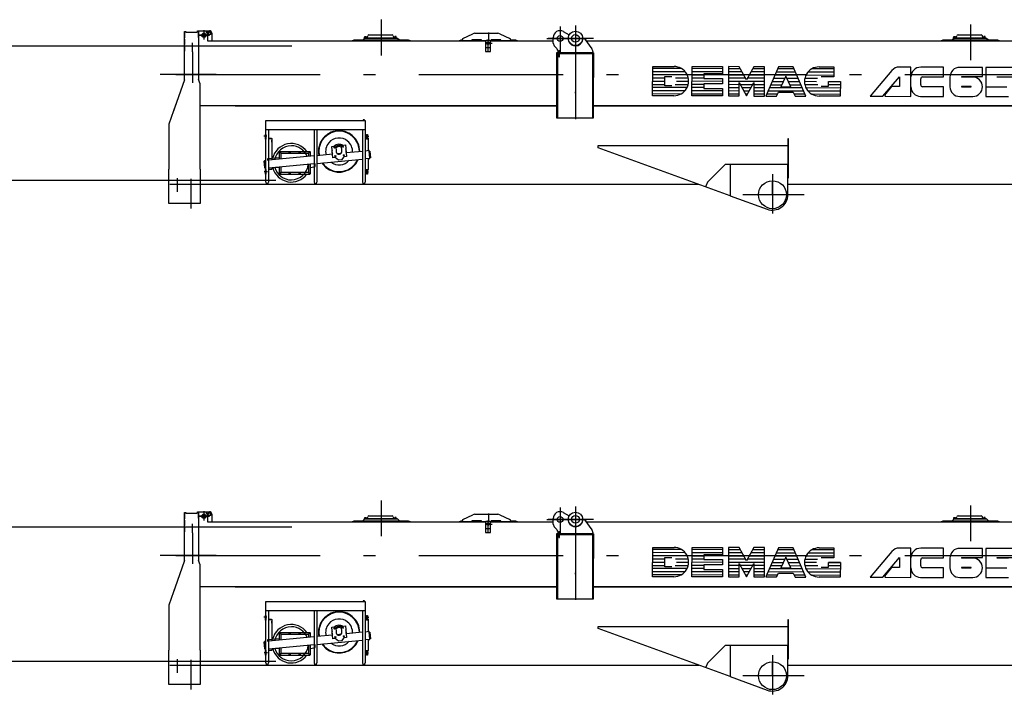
# Model space of a CAD drawing. Extents: x 9952 to 74774, y 3350 to 51482.
# Tile 5 of 15: x 54183 to 64414, y 13556 to 20570. Entities that reach past the tile are written whole.
import ezdxf

# ---------------------------------------------------------------- set-up
doc = ezdxf.new("R2010")
doc.units = 0
doc.header["$LTSCALE"] = 50
doc.linetypes.add('CENTER', pattern=[50.5, 30, -9, 2.5, -9])
doc.linetypes.add('HIDDEN', pattern=[12.6, 8.4, -4.2])
for name, color, linetype in [('1', 7, 'CONTINUOUS'), ('11', 7, 'CONTINUOUS'), ('31', 7, 'CONTINUOUS'), ('5', 94, 'CONTINUOUS'), ('611', 7, 'CONTINUOUS')]:
    doc.layers.add(name, color=color, linetype=linetype)

# ---------------------------------------------------------------- blocks, each defined once
blk = doc.blocks.new('*G21')
at = {"layer": '1', "color": 7, "linetype": 'CONTINUOUS'}
for p, q in [((45785, 15299), (57010, 15299)), ((56845, 13898), (45709, 13898))]:
    blk.add_line(p, q, dxfattribs=at)
blk = doc.blocks.new('*G23')
at = {"layer": '1', "color": 7, "linetype": 'CONTINUOUS'}
for p, q in [((45785, 20299), (57010, 20299)), ((56845, 18898), (45709, 18898))]:
    blk.add_line(p, q, dxfattribs=at)
blk = doc.blocks.new('*G58')
at = {"layer": '11', "color": 7, "linetype": 'CONTINUOUS'}
blk.add_arc((64086, 14872), 101, -90.0017, 0.3137, dxfattribs=at)
blk = doc.blocks.new('*G59')
at = {"layer": '11', "color": 7, "linetype": 'CONTINUOUS'}
blk.add_arc((63950, 14973), 101, 89.9991, -179.8462, dxfattribs=at)
blk = doc.blocks.new('*G51')
at = {"layer": '1', "color": 7, "linetype": 'CONTINUOUS'}
for centre, start, end in [((63970, 14872), 90, -90), ((64067, 14872), -90, 90)]:
    blk.add_arc(centre, 2, start, end, dxfattribs=at)
at = {"layer": '11', "color": 7, "linetype": 'CENTER'}
for p, q in [((57940, 15570), (57940, 15199)), ((56098, 15460), (56098, 15364)), ((59798, 15498), (59798, 15231)), ((59958, 15510), (59958, 14537)), ((59958, 15505), (59958, 15201)), ((64061, 15520), (64061, 15149)), ((56043, 15407), (56154, 15407)), ((56154, 15407), (56043, 15407)), ((56068, 15407), (56124, 15407)), ((56098, 15437), (56098, 15372)), ((59050, 15234), (59050, 15364)), ((59053, 15437), (59053, 15345)), ((59661, 15375), (60077, 15375)), ((60147, 15375), (59676, 15375)), ((55978, 15234), (55978, 15329)), ((59020, 15326), (59091, 15326)), ((55978, 15234), (55978, 14912)), ((56226, 15000), (55643, 15000)), ((55805, 15000), (70215, 15000)), ((56221, 15000), (56470, 15000)), ((59958, 14806), (59958, 14820)), ((56753, 14357), (56721, 14357)), ((57779, 14357), (57811, 14357)), ((55821, 13922), (55821, 13779)), ((55961, 13915), (55961, 13606)), ((56758, 13987), (56725, 13987)), ((57774, 13987), (57807, 13987)), ((62005, 13965), (62005, 13556)), ((61314, 13838), (61312, 13832)), ((62005, 13750), (62005, 13880)), ((62198, 13750), (61698, 13750)), ((62335, 13750), (62005, 13750))]:
    blk.add_line(p, q, dxfattribs=at)
at = {"layer": '11', "color": 7, "linetype": 'CONTINUOUS'}
for p, q in [((55897, 15419), (55897, 15448)), ((55897, 15448), (55909, 15448)), ((55897, 15448), (55909, 15448)), ((55897, 14946), (55897, 15448)), ((55909, 15448), (55909, 15439)), ((56031, 15454), (56041, 15454)), ((56031, 15454), (56041, 15454)), ((56031, 15439), (56031, 15454)), ((56039, 15454), (56049, 15454)), ((56039, 15454), (56049, 15454)), ((56041, 15454), (56041, 15419)), ((56041, 15454), (56154, 15454)), ((56041, 15454), (56041, 14949)), ((56049, 15454), (56099, 15454)), ((55897, 15436), (55897, 15380)), ((55897, 15368), (55897, 15312)), ((55909, 15439), (56031, 15439)), ((55917, 15439), (56031, 15439)), ((56134, 15419), (56134, 15349)), ((56134, 15349), (59027, 15349)), ((56179, 15429), (56179, 15349)), ((57640, 15354), (57659, 15359)), ((57640, 15349), (57640, 15354)), ((58240, 15349), (57640, 15349)), ((57659, 15359), (57751, 15359)), ((57751, 15359), (57771, 15379)), ((57751, 15359), (58129, 15359)), ((57763, 15382), (57782, 15382)), ((57763, 15379), (57763, 15382)), ((57763, 15382), (58101, 15382)), ((58101, 15379), (57763, 15379)), ((57787, 15386), (57767, 15386)), ((57767, 15386), (57767, 15384)), ((57767, 15384), (57787, 15384)), ((57767, 15384), (57787, 15384)), ((57767, 15382), (57767, 15384)), ((57787, 15382), (57767, 15382)), ((57771, 15379), (58109, 15379)), ((57782, 15382), (57787, 15382)), ((57787, 15384), (57787, 15386)), ((57787, 15384), (57787, 15382)), ((57796, 15390), (57799, 15401)), ((57812, 15411), (58052, 15411)), ((58064, 15401), (58067, 15390)), ((58077, 15384), (58077, 15386)), ((58077, 15386), (58097, 15386)), ((58097, 15384), (58077, 15384)), ((58097, 15384), (58077, 15384)), ((58077, 15384), (58077, 15382)), ((58077, 15382), (58097, 15382)), ((58077, 15382), (58081, 15382)), ((58081, 15382), (58101, 15382)), ((58097, 15386), (58097, 15384)), ((58097, 15382), (58097, 15384)), ((58101, 15382), (58101, 15379)), ((58109, 15379), (58129, 15359)), ((58129, 15359), (58221, 15359)), ((58221, 15359), (58240, 15354)), ((58240, 15354), (58240, 15349)), ((58753, 15354), (58772, 15359)), ((58753, 15349), (58753, 15354)), ((59027, 15349), (58753, 15349)), ((58772, 15359), (58783, 15359)), ((58783, 15349), (58783, 15365)), ((58883, 15349), (58783, 15349)), ((58789, 15374), (58893, 15423)), ((58983, 15359), (58883, 15359)), ((58883, 15359), (58883, 15349)), ((58914, 15428), (59152, 15428)), ((58983, 15349), (58983, 15359)), ((59027, 15349), (58983, 15349)), ((59065, 15354), (59035, 15354)), ((59353, 15349), (59074, 15349)), ((59074, 15349), (59728, 15349)), ((59083, 15349), (59074, 15349)), ((59183, 15359), (59083, 15359)), ((59083, 15359), (59083, 15349)), ((59173, 15423), (59277, 15374)), ((59183, 15349), (59183, 15359)), ((59283, 15349), (59183, 15349)), ((59283, 15365), (59283, 15349)), ((59283, 15359), (59334, 15359)), ((59334, 15359), (59353, 15354)), ((59353, 15354), (59353, 15349)), ((59728, 15326), (59728, 15385)), ((59832, 15446), (59891, 15413)), ((60027, 15375), (60030, 15375)), ((60035, 15375), (60038, 15375)), ((60054, 15367), (60128, 15268)), ((60068, 15349), (67450, 15349)), ((63761, 15354), (63780, 15359)), ((63761, 15349), (63761, 15354)), ((64361, 15349), (63761, 15349)), ((63780, 15359), (63872, 15359)), ((63872, 15359), (63892, 15379)), ((63872, 15359), (64250, 15359)), ((63884, 15382), (63903, 15382)), ((63884, 15379), (63884, 15382)), ((63884, 15382), (64222, 15382)), ((64222, 15379), (63884, 15379)), ((63908, 15386), (63888, 15386)), ((63888, 15386), (63888, 15384)), ((63888, 15384), (63908, 15384)), ((63888, 15384), (63908, 15384)), ((63888, 15382), (63888, 15384)), ((63908, 15382), (63888, 15382)), ((63892, 15379), (64230, 15379)), ((63903, 15382), (63908, 15382)), ((63908, 15384), (63908, 15386)), ((63908, 15384), (63908, 15382)), ((63917, 15390), (63920, 15401)), ((63933, 15411), (64173, 15411)), ((64185, 15401), (64188, 15390)), ((64198, 15384), (64198, 15386)), ((64198, 15386), (64218, 15386)), ((64218, 15384), (64198, 15384)), ((64218, 15384), (64198, 15384)), ((64198, 15384), (64198, 15382)), ((64198, 15382), (64218, 15382)), ((64198, 15382), (64202, 15382)), ((64202, 15382), (64222, 15382)), ((64218, 15386), (64218, 15384)), ((64218, 15382), (64218, 15384)), ((64222, 15382), (64222, 15379)), ((64230, 15379), (64250, 15359)), ((64250, 15359), (64342, 15359)), ((64342, 15359), (64361, 15354)), ((64361, 15354), (64361, 15349)), ((55897, 15300), (55897, 15244)), ((59025, 15344), (59025, 15238)), ((59075, 15238), (59075, 15344)), ((59763, 15270), (59743, 15290)), ((59792, 15245), (59786, 15245)), ((59786, 15245), (59786, 15185)), ((59792, 15185), (59792, 15245)), ((59025, 15238), (59075, 15238)), ((59762, 15225), (59762, 15217)), ((60138, 15225), (59762, 15225)), ((60138, 15217), (59762, 15217)), ((59762, 15217), (59762, 14549)), ((59762, 15217), (60138, 15217)), ((59770, 15217), (59770, 15225)), ((59770, 15225), (59786, 15225)), ((59786, 15217), (59770, 15217)), ((59770, 15217), (59770, 14549)), ((59786, 15217), (59770, 15217)), ((59778, 15225), (59778, 15234)), ((59786, 15185), (59792, 15185)), ((59792, 15225), (60146, 15225)), ((60146, 15217), (59792, 15217)), ((60146, 15217), (59792, 15217)), ((60138, 15238), (60138, 15225)), ((60138, 15217), (60138, 15225)), ((60138, 14549), (60138, 15217)), ((60138, 14967), (60138, 15217)), ((60138, 15217), (60146, 15217)), ((60138, 15167), (60138, 15161)), ((60146, 15225), (60146, 15217)), ((60146, 14549), (60146, 15217)), ((60146, 15217), (60146, 14967)), ((60760, 14779), (60761, 15084)), ((60761, 15084), (60982, 15084)), ((61168, 14778), (61169, 15083)), ((61169, 15083), (61487, 15082)), ((61487, 15082), (61487, 15006)), ((61549, 15082), (61548, 14777)), ((61660, 15081), (61549, 15082)), ((61736, 14943), (61660, 15081)), ((61812, 15081), (61736, 14943)), ((61923, 15081), (61812, 15081)), ((61922, 14776), (61923, 15081)), ((62068, 15080), (61936, 14776)), ((62220, 15080), (62068, 15080)), ((62351, 14775), (62220, 15080)), ((62490, 15079), (62642, 15079)), ((62642, 15079), (62642, 14975)), ((63246, 15041), (63020, 14773)), ((63443, 15076), (63324, 15076)), ((63443, 14772), (63443, 15076)), ((63782, 15075), (63545, 15075)), ((63782, 14975), (63782, 15075)), ((64188, 15074), (63951, 15074)), ((64187, 14978), (64188, 15074)), ((64559, 15073), (64221, 15074)), ((64221, 15074), (64221, 14873)), ((55897, 14946), (55772, 14592)), ((55899, 14953), (55899, 14953)), ((55899, 14953), (55899, 14953)), ((55899, 14953), (55899, 14953)), ((56058, 14903), (56041, 14949)), ((56058, 14903), (56041, 14949)), ((60146, 14967), (60138, 14967)), ((60885, 14883), (60885, 14980)), ((60885, 14980), (60961, 14980)), ((61487, 15006), (61293, 15006)), ((61293, 15006), (61293, 14958)), ((61293, 14958), (61487, 14958)), ((61487, 14958), (61487, 14902)), ((62144, 14983), (62092, 14873)), ((62195, 14873), (62144, 14983)), ((62587, 14975), (62510, 14975)), ((62642, 14975), (62587, 14975)), ((63153, 14773), (63325, 14977)), ((63325, 14977), (63325, 14874)), ((63545, 14893), (63545, 14955)), ((63565, 14975), (63782, 14975)), ((63849, 14973), (63849, 14872)), ((64086, 14973), (63968, 14973)), ((63968, 14973), (63968, 14973)), ((63972, 14978), (64187, 14978)), ((64340, 14972), (64340, 14977)), ((64340, 14977), (64559, 14977)), ((64458, 14972), (64340, 14972)), ((56058, 14784), (56058, 14903)), ((56058, 14784), (56058, 14903)), ((60961, 14883), (60885, 14883)), ((61487, 14902), (61293, 14902)), ((61293, 14902), (61293, 14854)), ((61293, 14854), (61486, 14854)), ((61486, 14854), (61486, 14777)), ((61659, 14777), (61659, 14915)), ((61659, 14915), (61735, 14777)), ((61735, 14777), (61812, 14915)), ((61812, 14915), (61811, 14776)), ((62092, 14873), (62195, 14873)), ((62510, 14878), (62586, 14878)), ((62586, 14878), (62586, 14927)), ((62586, 14927), (62711, 14927)), ((62711, 14927), (62710, 14774)), ((63243, 14874), (63168, 14785)), ((63325, 14874), (63243, 14874)), ((63781, 14873), (63565, 14873)), ((63781, 14772), (63781, 14873)), ((64067, 14874), (63969, 14874)), ((63970, 14870), (64066, 14870)), ((64221, 14873), (64439, 14873)), ((64221, 14869), (64221, 14770)), ((64439, 14869), (64221, 14869)), ((56058, 14487), (56058, 14784)), ((60981, 14779), (60760, 14779)), ((61486, 14777), (61168, 14778)), ((61548, 14777), (61659, 14777)), ((61811, 14776), (61922, 14776)), ((61936, 14776), (62046, 14776)), ((62046, 14776), (62066, 14817)), ((62066, 14817), (62221, 14817)), ((62221, 14817), (62240, 14775)), ((62240, 14775), (62351, 14775)), ((62710, 14774), (62489, 14774)), ((63020, 14773), (63153, 14773)), ((63168, 14785), (63175, 14773)), ((63175, 14773), (63443, 14772)), ((63544, 14772), (63781, 14772)), ((63950, 14771), (64085, 14771)), ((64221, 14770), (64457, 14770)), ((55807, 14691), (55734, 14482)), ((59770, 14674), (56050, 14674)), ((56422, 14674), (59770, 14674)), ((68950, 14674), (60146, 14674)), ((60146, 14674), (68950, 14674)), ((56058, 14487), (56058, 14598)), ((57752, 14528), (57752, 14524)), ((57765, 14529), (57754, 14529)), ((57755, 14528), (57755, 14524)), ((57764, 14528), (57764, 14524)), ((57767, 14524), (57767, 14528)), ((59762, 14549), (60138, 14549)), ((59770, 14549), (60146, 14549)), ((55734, 14482), (55734, 14017)), ((56058, 14477), (56058, 14487)), ((56058, 14017), (56058, 14477)), ((56741, 14424), (56741, 14523)), ((56741, 14520), (56741, 14523)), ((56741, 14523), (56755, 14523)), ((56741, 13882), (56741, 14473)), ((56755, 14523), (57773, 14523)), ((57752, 14524), (57767, 14524)), ((57753, 14523), (57753, 14524)), ((57766, 14523), (57753, 14523)), ((57766, 14524), (57766, 14523)), ((57773, 14523), (57773, 14520)), ((57773, 14520), (57773, 14424)), ((57773, 14473), (57773, 13882)), ((56745, 14376), (56735, 14376)), ((56735, 14376), (56735, 14326)), ((56735, 14326), (56745, 14326)), ((57773, 14424), (56741, 14424)), ((56745, 14326), (56745, 14376)), ((56769, 14424), (56769, 13882)), ((56769, 14337), (56799, 14337)), ((56799, 14333), (56769, 14333)), ((56770, 14333), (56802, 14333)), ((56799, 14337), (56799, 14333)), ((56802, 14333), (56802, 14111)), ((57243, 14424), (57243, 13882)), ((57271, 14424), (57271, 13882)), ((57745, 14424), (57745, 13882)), ((57773, 14337), (57803, 14337)), ((57806, 14333), (57773, 14333)), ((57803, 14333), (57773, 14333)), ((57787, 14326), (57787, 14376)), ((57787, 14376), (57797, 14376)), ((57797, 14326), (57787, 14326)), ((57797, 14376), (57797, 14326)), ((57803, 14337), (57803, 14333)), ((57806, 14207), (57806, 14333)), ((62165, 14330), (62165, 13952)), ((62173, 14330), (62165, 14330)), ((62173, 13974), (62173, 14330)), ((57425, 14253), (57467, 14257)), ((57436, 14133), (57425, 14253)), ((57467, 14257), (57473, 14197)), ((57527, 14263), (57569, 14267)), ((57532, 14203), (57527, 14263)), ((57569, 14267), (57580, 14147)), ((60195, 14239), (60195, 14260)), ((60195, 14260), (62165, 14260)), ((61565, 13740), (60195, 14239)), ((62165, 14260), (62165, 14065)), ((56878, 14132), (56759, 14122)), ((56759, 14122), (56759, 14107)), ((57243, 14153), (56769, 14108)), ((56882, 14191), (56887, 14194)), ((56882, 14185), (56882, 14191)), ((56887, 14182), (56882, 14185)), ((56887, 14194), (56892, 14191)), ((56892, 14185), (56887, 14182)), ((56892, 14191), (56892, 14185)), ((56896, 14169), (56896, 14120)), ((57176, 14179), (56906, 14179)), ((56985, 14191), (56990, 14194)), ((56985, 14191), (56990, 14194)), ((56985, 14185), (56985, 14191)), ((56985, 14185), (56985, 14191)), ((56990, 14182), (56985, 14185)), ((56990, 14182), (56985, 14185)), ((56990, 14194), (56995, 14191)), ((56990, 14194), (56995, 14191)), ((56995, 14185), (56990, 14182)), ((56995, 14185), (56990, 14182)), ((56995, 14191), (56995, 14185)), ((56995, 14191), (56995, 14185)), ((57088, 14191), (57093, 14194)), ((57088, 14191), (57093, 14194)), ((57088, 14185), (57088, 14191)), ((57088, 14185), (57088, 14191)), ((57093, 14182), (57088, 14185)), ((57093, 14182), (57088, 14185)), ((57093, 14194), (57098, 14191)), ((57093, 14194), (57098, 14191)), ((57098, 14185), (57093, 14182)), ((57098, 14185), (57093, 14182)), ((57098, 14191), (57098, 14185)), ((57098, 14191), (57098, 14185)), ((57186, 14148), (57186, 14169)), ((57190, 14191), (57195, 14194)), ((57190, 14185), (57190, 14191)), ((57195, 14182), (57190, 14185)), ((57195, 14194), (57200, 14191)), ((57200, 14185), (57195, 14182)), ((57200, 14191), (57200, 14185)), ((57432, 14171), (57271, 14156)), ((57271, 14075), (57745, 14121)), ((57463, 14136), (57436, 14133)), ((57496, 14109), (57463, 14136)), ((57525, 14180), (57484, 14176)), ((57553, 14144), (57526, 14112)), ((57580, 14147), (57553, 14144)), ((57745, 14201), (57577, 14185)), ((57815, 14208), (57773, 14204)), ((57823, 14128), (57773, 14123)), ((57815, 14208), (57806, 14207)), ((57806, 14126), (57823, 14128)), ((57806, 14012), (57806, 14126)), ((57823, 14128), (57815, 14208)), ((57823, 14132), (57816, 14204)), ((57816, 14204), (57820, 14204)), ((57820, 14204), (57827, 14132)), ((57827, 14132), (57823, 14132)), ((55734, 13660), (55734, 14017)), ((56058, 14017), (56058, 13660)), ((56724, 14100), (56727, 14104)), ((56730, 14028), (56724, 14100)), ((56724, 14100), (56728, 14100)), ((56728, 14100), (56724, 14100)), ((56741, 14105), (56727, 14104)), ((56727, 14104), (56735, 14024)), ((56727, 14104), (56728, 14100)), ((56734, 14028), (56730, 14028)), ((56735, 14024), (56730, 14028)), ((56730, 14028), (56734, 14028)), ((56734, 14028), (56735, 14024)), ((56735, 14024), (56741, 14024)), ((56769, 14028), (57243, 14073)), ((56802, 14031), (56802, 14012)), ((56845, 14035), (56878, 14032)), ((56896, 14040), (56896, 13993)), ((57186, 13993), (57186, 14067)), ((57526, 14112), (57496, 14109)), ((61515, 14065), (61329, 13879)), ((61563, 14065), (61515, 14065)), ((61565, 14065), (61565, 13740)), ((62165, 14065), (61565, 14065)), ((62165, 14065), (61565, 14065)), ((61565, 14065), (61565, 13740)), ((62165, 13750), (62165, 14065)), ((56745, 14012), (56735, 14012)), ((56735, 14012), (56735, 13962)), ((56735, 13962), (56745, 13962)), ((56745, 13962), (56745, 14012)), ((56802, 14012), (56769, 14012)), ((56882, 13977), (56887, 13980)), ((56882, 13971), (56882, 13977)), ((56887, 13968), (56882, 13971)), ((56887, 13980), (56892, 13977)), ((56892, 13971), (56887, 13968)), ((56892, 13977), (56892, 13971)), ((56906, 13983), (57176, 13983)), ((56985, 13977), (56990, 13980)), ((56985, 13971), (56985, 13977)), ((56990, 13968), (56985, 13971)), ((56990, 13980), (56995, 13977)), ((56995, 13971), (56990, 13968)), ((56995, 13977), (56995, 13971)), ((57088, 13977), (57093, 13980)), ((57088, 13971), (57088, 13977)), ((57093, 13968), (57088, 13971)), ((57093, 13980), (57098, 13977)), ((57098, 13971), (57093, 13968)), ((57098, 13977), (57098, 13971)), ((57190, 13977), (57195, 13980)), ((57190, 13971), (57190, 13977)), ((57195, 13968), (57190, 13971)), ((57195, 13980), (57200, 13977)), ((57200, 13971), (57195, 13968)), ((57200, 13977), (57200, 13971)), ((57773, 14012), (57806, 14012)), ((57787, 13962), (57787, 14012)), ((57787, 14012), (57797, 14012)), ((57797, 13962), (57787, 13962)), ((57797, 14012), (57797, 13962)), ((62173, 13940), (62173, 13974)), ((55742, 13858), (56412, 13858)), ((56412, 13858), (59393, 13858)), ((59509, 13858), (61240, 13858)), ((61329, 13879), (61314, 13838)), ((62165, 13858), (68950, 13858)), ((61565, 13740), (61950, 13600)), ((56050, 13660), (55734, 13660)), ((56058, 13660), (55742, 13660))]:
    blk.add_line(p, q, dxfattribs=at)
at = {"layer": '11', "color": 7, "linetype": 'HIDDEN'}
for p, q in [((59065, 15354), (59035, 15354)), ((59025, 15344), (59025, 15280)), ((59025, 15280), (59075, 15280)), ((59075, 15280), (59075, 15344)), ((60146, 15100), (60138, 15100)), ((62165, 13974), (62165, 13952)), ((62165, 13940), (62165, 13917)), ((59393, 13858), (59509, 13858))]:
    blk.add_line(p, q, dxfattribs=at)
at = {"layer": '11', "color": 7, "linetype": 'CONTINUOUS'}
for centre, radius in [((59958, 15375), 75), ((56098, 15407), 22.5), ((56098, 15407), 15), ((56154, 15429), 17.5), ((56154, 15429), 12.7), ((59798, 15375), 30), ((59958, 15375), 40), ((59050, 15326), 13), ((57454, 14240), 5.22), ((57454, 14240), 4), ((57542, 14248), 5.22), ((57542, 14248), 4), ((56887, 14188), 5), ((56990, 14188), 5), ((56990, 14188), 5), ((57093, 14188), 5), ((57093, 14188), 5), ((57195, 14188), 5), ((57463, 14152), 5.22), ((57463, 14152), 4), ((57551, 14160), 5.22), ((57551, 14160), 4), ((56887, 13974), 5), ((56990, 13974), 5), ((57093, 13974), 5), ((57195, 13974), 5), ((62005, 13750), 145)]:
    blk.add_circle(centre, radius, dxfattribs=at)
for centre, radius, start, end in [((56099, 15419), 35, 0, 90), ((56154, 15429), 25, 0, 90.0122), ((59798, 15385), 70, 60.5353, -179.9985), ((57787, 15392), 10, -90, -13.0964), ((57812, 15398), 13, 90, 166.9605), ((58052, 15398), 13, 13.0592, 89.9835), ((58077, 15392), 10, -166.9624, -89.9997), ((58793, 15365), 10, 115.4179, 179.9984), ((58914, 15378), 50, 90, 115.3971), ((59035, 15344), 10, 90, 179.9956), ((59065, 15344), 10, 0, 90.0044), ((59152, 15378), 50, 64.6024, 90.0043), ((59273, 15365), 10, 0, 64.5883), ((59958, 15375), 77, 150.5321, -0.0008), ((60038, 15355), 20, 36.8743, 90.0097), ((63908, 15392), 10, -90, -13.0571), ((63933, 15398), 13, 90, 166.959), ((64173, 15398), 13, 13.0761, 90.0071), ((64198, 15392), 10, -166.9454, -89.9997), ((59778, 15326), 50, 180, -135.0012), ((59728, 15234), 50, 0, 45.0144), ((60088, 15238), 50, 0, 36.8582), ((60982, 14931), 152, -90.1535, 89.8471), ((62490, 14927), 152, 89.8453, -90.1535), ((63323, 14976), 101, 89.4414, 139.8553), ((63545, 14974), 102, 90, -180), ((63565, 14955), 20, 90, 180), ((63972, 14973), 4.23, 90, -179.7109), ((64086, 14872), 101, -0.3137, 90.0017), ((63544, 14873), 101, 180, -90), ((63565, 14893), 20, 180, -90), ((63950, 14872), 101, 179.8462, -89.9991), ((57754, 14527), 1.88, 35.8365, 144.0899), ((57759, 14518), 11.3, 68.6098, 111.4066), ((57765, 14527), 1.88, 35.9393, 143.9872), ((57502, 14200), 210, 101.27, -168.7315), ((57502, 14200), 140, 50.4457, 140.4465), ((57502, 14200), 210, 11.2725, 101.2723), ((57006, 14082), 177, 90, 169.6429), ((57006, 14082), 177, 21.2529, 90.0037), ((57502, 14200), 140, 140.4455, -165.5099), ((57502, 14200), 62.5, 66.7607, 124.1403), ((57502, 14200), 50, 58.5789, 132.3235), ((57502, 14200), 140, -3.6021, 50.4472), ((57492, 14198), 221, 0, 11.2704), ((56906, 14169), 10, 90, -179.9738), ((57176, 14169), 10, 0, 90.0087), ((57502, 14200), 30, -174.5537, 5.3761), ((57006, 14082), 178, -164.2804, -90.0006), ((57006, 14082), 177, -90, -4.8265), ((57502, 14200), 210, -145.4908, -78.7264), ((57502, 14200), 140, -127.7783, -41.327), ((57502, 14200), 210, -78.7289, -23.6208), ((56906, 13993), 10, 180, -89.9257), ((57176, 13993), 10, -90, 0.0262), ((62138, 13940), 35, -39.5191, -0.001), ((56755, 13882), 14, 180, 0), ((57257, 13882), 14, 180, 0), ((57759, 13882), 14, 180, 0), ((62005, 13750), 160, -109.998, 0.0018)]:
    blk.add_arc(centre, radius, start, end, dxfattribs=at)
at = {"layer": '11', "color": 7, "linetype": 'HIDDEN'}
for centre, start, end in [((59035, 15344), 90, 179.9956), ((59065, 15344), 0, 90.0044)]:
    blk.add_arc(centre, 10, start, end, dxfattribs=at)
at = {"layer": '31', "color": 7, "linetype": 'CONTINUOUS'}
for p, q in [((56878, 14192), (56878, 14118)), ((57199, 14197), (56883, 14197)), ((57204, 14149), (57204, 14192)), ((56878, 14038), (56878, 13970)), ((57204, 13970), (57204, 14069)), ((57204, 14032), (57253, 14042)), ((57253, 14042), (57253, 14074)), ((56883, 13965), (57199, 13965))]:
    blk.add_line(p, q, dxfattribs=at)
for centre, radius, start, end in [((57502, 14200), 215, 140.4445, -168.6782), ((57502, 14200), 215, 50.4469, 140.4475), ((57502, 14200), 215, -0.4294, 50.4451), ((57006, 14082), 200, 35.1004, 167.1832), ((57502, 14200), 75, 58.58, 132.3147), ((57502, 14200), 75, -9.4099, 20.2939), ((56883, 14192), 5, 90, -179.965), ((57199, 14192), 5, 0, 89.8951), ((57503, 14200), 75, 170.6077, -159.7094), ((57006, 14082), 200, -165.4463, -35.8029), ((57502, 14200), 215, -146.2285, -129.5517), ((57502, 14200), 215, -129.5527, -39.5527), ((57503, 14200), 215, -39.5576, -22.8777), ((56883, 13970), 5, 180, -89.8863), ((57199, 13970), 5, -90, -0.0262)]:
    blk.add_arc(centre, radius, start, end, dxfattribs=at)
at = {"layer": '5', "color": 94, "linetype": 'CONTINUOUS'}
for p, q in [((61061, 15061), (60761, 15062)), ((61487, 15060), (61169, 15061)), ((61672, 15059), (61549, 15060)), ((61923, 15059), (61800, 15059)), ((62230, 15058), (62058, 15058)), ((62642, 15057), (62411, 15057)), ((61099, 15028), (60760, 15029)), ((61120, 14995), (60760, 14996)), ((60885, 14962), (60760, 14963)), ((61131, 14962), (60998, 14962)), ((61293, 14994), (61168, 14994)), ((61293, 14962), (61168, 14962)), ((61487, 15027), (61169, 15028)), ((61690, 15026), (61549, 15027)), ((61708, 14993), (61549, 14994)), ((61726, 14960), (61549, 14961)), ((61922, 14960), (61745, 14960)), ((61922, 14993), (61764, 14993)), ((61923, 15026), (61782, 15026)), ((62016, 14960), (62133, 14960)), ((62258, 14992), (62030, 14992)), ((62244, 15025), (62044, 15025)), ((62155, 14960), (62272, 14960)), ((62474, 14958), (62341, 14958)), ((62642, 14991), (62352, 14992)), ((62642, 15024), (62373, 15024)), ((60760, 14930), (60885, 14930)), ((60760, 14897), (60885, 14897)), ((61118, 14863), (60760, 14864)), ((60995, 14897), (61130, 14896)), ((61009, 14930), (61134, 14929)), ((61487, 14928), (61168, 14929)), ((61293, 14896), (61168, 14896)), ((61293, 14863), (61168, 14863)), ((61922, 14927), (61549, 14928)), ((61659, 14894), (61549, 14895)), ((61659, 14861), (61549, 14862)), ((61800, 14894), (61671, 14894)), ((61782, 14861), (61689, 14861)), ((61922, 14861), (61811, 14861)), ((61922, 14894), (61812, 14894)), ((62314, 14860), (61973, 14861)), ((61987, 14894), (62102, 14894)), ((62001, 14927), (62117, 14927)), ((62170, 14927), (62286, 14926)), ((62185, 14894), (62300, 14893)), ((62462, 14925), (62337, 14926)), ((62476, 14892), (62341, 14893)), ((62711, 14859), (62353, 14860)), ((62711, 14925), (62586, 14925)), ((62711, 14892), (62586, 14892)), ((61096, 14830), (60760, 14831)), ((61055, 14797), (60760, 14798)), ((61486, 14829), (61168, 14830)), ((61486, 14796), (61168, 14797)), ((61659, 14828), (61548, 14829)), ((61659, 14795), (61548, 14796)), ((61764, 14828), (61707, 14828)), ((61746, 14795), (61725, 14795)), ((61922, 14828), (61811, 14828)), ((61922, 14795), (61811, 14795)), ((62055, 14795), (61944, 14795)), ((62329, 14827), (61958, 14828)), ((62343, 14794), (62231, 14794)), ((62711, 14826), (62375, 14827)), ((62711, 14793), (62416, 14794))]:
    blk.add_line(p, q, dxfattribs=at)
at = {"layer": '611', "color": 7, "linetype": 'CONTINUOUS'}
for p, q in [((56041, 15386), (56041, 15429)), ((57769, 15386), (57769, 15395)), ((57785, 15386), (57769, 15386)), ((57770, 15396), (57784, 15396)), ((57785, 15395), (57785, 15386)), ((58079, 15395), (58079, 15386)), ((58079, 15386), (58095, 15386)), ((58094, 15396), (58080, 15396)), ((58095, 15386), (58095, 15395)), ((63890, 15386), (63890, 15395)), ((63906, 15386), (63890, 15386)), ((63891, 15396), (63905, 15396)), ((63906, 15395), (63906, 15386)), ((64200, 15395), (64200, 15386)), ((64200, 15386), (64216, 15386)), ((64215, 15396), (64201, 15396)), ((64216, 15386), (64216, 15395)), ((56803, 14318), (56802, 14318)), ((56802, 14296), (56803, 14296)), ((56803, 14296), (56803, 14318)), ((57806, 14296), (57807, 14296)), ((57807, 14296), (57807, 14318)), ((57807, 14318), (57807, 14318)), ((57806, 14026), (57807, 14026)), ((57807, 14026), (57807, 14048)), ((57807, 14048), (57807, 14048))]:
    blk.add_line(p, q, dxfattribs=at)
for centre, start, end in [((58094, 15395), 0, 90.0437), ((63891, 15395), 90, -179.9127)]:
    blk.add_arc(centre, 1, start, end, dxfattribs=at)
at = {"layer": '11', "color": 7, "linetype": 'CONTINUOUS'}
for name in ['*G59', '*G58']:
    blk.add_blockref(name, (0, 0), dxfattribs=at)
blk = doc.blocks.new('*G67')
at = {"layer": '11', "color": 7, "linetype": 'CONTINUOUS'}
blk.add_arc((64086, 19872), 101, -90.0017, 0.3137, dxfattribs=at)
blk = doc.blocks.new('*G68')
at = {"layer": '11', "color": 7, "linetype": 'CONTINUOUS'}
blk.add_arc((63950, 19973), 101, 89.9991, -179.8462, dxfattribs=at)
blk = doc.blocks.new('*G60')
at = {"layer": '1', "color": 7, "linetype": 'CONTINUOUS'}
for centre, start, end in [((63970, 19872), 90, -90), ((64067, 19872), -90, 90)]:
    blk.add_arc(centre, 2, start, end, dxfattribs=at)
at = {"layer": '11', "color": 7, "linetype": 'CENTER'}
for p, q in [((57940, 20570), (57940, 20199)), ((59798, 20498), (59798, 20231)), ((59958, 20510), (59958, 19537)), ((59958, 20505), (59958, 20201)), ((64061, 20520), (64061, 20149)), ((56043, 20407), (56154, 20407)), ((56154, 20407), (56043, 20407)), ((56068, 20407), (56124, 20407)), ((56098, 20460), (56098, 20364)), ((56098, 20437), (56098, 20372)), ((59050, 20234), (59050, 20364)), ((59053, 20437), (59053, 20345)), ((59661, 20375), (60077, 20375)), ((60147, 20375), (59676, 20375)), ((55978, 20234), (55978, 20329)), ((59020, 20326), (59091, 20326)), ((55978, 20234), (55978, 19912)), ((56226, 20000), (55643, 20000)), ((55805, 20000), (70215, 20000)), ((56221, 20000), (56470, 20000)), ((59958, 19806), (59958, 19820)), ((56753, 19357), (56721, 19357)), ((57779, 19357), (57811, 19357)), ((56758, 18987), (56725, 18987)), ((57774, 18987), (57807, 18987)), ((62005, 18965), (62005, 18556)), ((55821, 18922), (55821, 18779)), ((55961, 18915), (55961, 18606)), ((61314, 18838), (61312, 18832)), ((62005, 18750), (62005, 18880)), ((62198, 18750), (61698, 18750)), ((62335, 18750), (62005, 18750))]:
    blk.add_line(p, q, dxfattribs=at)
at = {"layer": '11', "color": 7, "linetype": 'CONTINUOUS'}
for p, q in [((55897, 20419), (55897, 20448)), ((55897, 20448), (55909, 20448)), ((55897, 20448), (55909, 20448)), ((55897, 19946), (55897, 20448)), ((55897, 20436), (55897, 20380)), ((55897, 20368), (55897, 20312)), ((55909, 20448), (55909, 20439)), ((55909, 20439), (56031, 20439)), ((55917, 20439), (56031, 20439)), ((56031, 20454), (56041, 20454)), ((56031, 20454), (56041, 20454)), ((56031, 20439), (56031, 20454)), ((56039, 20454), (56049, 20454)), ((56039, 20454), (56049, 20454)), ((56041, 20454), (56041, 20419)), ((56041, 20454), (56154, 20454)), ((56041, 20454), (56041, 19949)), ((56049, 20454), (56099, 20454)), ((56134, 20419), (56134, 20349)), ((56179, 20429), (56179, 20349)), ((57640, 20354), (57659, 20359)), ((57659, 20359), (57751, 20359)), ((57751, 20359), (57771, 20379)), ((57751, 20359), (58129, 20359)), ((57763, 20382), (57782, 20382)), ((57763, 20379), (57763, 20382)), ((57763, 20382), (58101, 20382)), ((58101, 20379), (57763, 20379)), ((57787, 20386), (57767, 20386)), ((57767, 20386), (57767, 20384)), ((57767, 20384), (57787, 20384)), ((57767, 20384), (57787, 20384)), ((57767, 20382), (57767, 20384)), ((57787, 20382), (57767, 20382)), ((57771, 20379), (58109, 20379)), ((57782, 20382), (57787, 20382)), ((57787, 20384), (57787, 20386)), ((57787, 20384), (57787, 20382)), ((57796, 20390), (57799, 20401)), ((57812, 20411), (58052, 20411)), ((58064, 20401), (58067, 20390)), ((58077, 20384), (58077, 20386)), ((58077, 20386), (58097, 20386)), ((58097, 20384), (58077, 20384)), ((58097, 20384), (58077, 20384)), ((58077, 20384), (58077, 20382)), ((58077, 20382), (58097, 20382)), ((58077, 20382), (58081, 20382)), ((58081, 20382), (58101, 20382)), ((58097, 20386), (58097, 20384)), ((58097, 20382), (58097, 20384)), ((58101, 20382), (58101, 20379)), ((58109, 20379), (58129, 20359)), ((58129, 20359), (58221, 20359)), ((58221, 20359), (58240, 20354)), ((58753, 20354), (58772, 20359)), ((58772, 20359), (58783, 20359)), ((58783, 20349), (58783, 20365)), ((58789, 20374), (58893, 20423)), ((58983, 20359), (58883, 20359)), ((58883, 20359), (58883, 20349)), ((58914, 20428), (59152, 20428)), ((58983, 20349), (58983, 20359)), ((59183, 20359), (59083, 20359)), ((59083, 20359), (59083, 20349)), ((59173, 20423), (59277, 20374)), ((59183, 20349), (59183, 20359)), ((59283, 20365), (59283, 20349)), ((59283, 20359), (59334, 20359)), ((59334, 20359), (59353, 20354)), ((59728, 20326), (59728, 20385)), ((59832, 20446), (59891, 20413)), ((60027, 20375), (60030, 20375)), ((60035, 20375), (60038, 20375)), ((60054, 20367), (60128, 20268)), ((63761, 20354), (63780, 20359)), ((63780, 20359), (63872, 20359)), ((63872, 20359), (63892, 20379)), ((63872, 20359), (64250, 20359)), ((63884, 20382), (63903, 20382)), ((63884, 20379), (63884, 20382)), ((63884, 20382), (64222, 20382)), ((64222, 20379), (63884, 20379)), ((63908, 20386), (63888, 20386)), ((63888, 20386), (63888, 20384)), ((63888, 20384), (63908, 20384)), ((63888, 20384), (63908, 20384)), ((63888, 20382), (63888, 20384)), ((63908, 20382), (63888, 20382)), ((63892, 20379), (64230, 20379)), ((63903, 20382), (63908, 20382)), ((63908, 20384), (63908, 20386)), ((63908, 20384), (63908, 20382)), ((63917, 20390), (63920, 20401)), ((63933, 20411), (64173, 20411)), ((64185, 20401), (64188, 20390)), ((64198, 20384), (64198, 20386)), ((64198, 20386), (64218, 20386)), ((64218, 20384), (64198, 20384)), ((64218, 20384), (64198, 20384)), ((64198, 20384), (64198, 20382)), ((64198, 20382), (64218, 20382)), ((64198, 20382), (64202, 20382)), ((64202, 20382), (64222, 20382)), ((64218, 20386), (64218, 20384)), ((64218, 20382), (64218, 20384)), ((64222, 20382), (64222, 20379)), ((64230, 20379), (64250, 20359)), ((64250, 20359), (64342, 20359)), ((64342, 20359), (64361, 20354)), ((55897, 20300), (55897, 20244)), ((56134, 20349), (59027, 20349)), ((57640, 20349), (57640, 20354)), ((58240, 20349), (57640, 20349)), ((58240, 20354), (58240, 20349)), ((58753, 20349), (58753, 20354)), ((59027, 20349), (58753, 20349)), ((58883, 20349), (58783, 20349)), ((59027, 20349), (58983, 20349)), ((59025, 20344), (59025, 20238)), ((59065, 20354), (59035, 20354)), ((59353, 20349), (59074, 20349)), ((59074, 20349), (59728, 20349)), ((59083, 20349), (59074, 20349)), ((59075, 20238), (59075, 20344)), ((59283, 20349), (59183, 20349)), ((59353, 20354), (59353, 20349)), ((59763, 20270), (59743, 20290)), ((60068, 20349), (67450, 20349)), ((63761, 20349), (63761, 20354)), ((64361, 20349), (63761, 20349)), ((64361, 20354), (64361, 20349)), ((59025, 20238), (59075, 20238)), ((59762, 20225), (59762, 20217)), ((60138, 20225), (59762, 20225)), ((60138, 20217), (59762, 20217)), ((59762, 20217), (59762, 19549)), ((59762, 20217), (60138, 20217)), ((59770, 20217), (59770, 20225)), ((59770, 20225), (59786, 20225)), ((59786, 20217), (59770, 20217)), ((59770, 20217), (59770, 19549)), ((59786, 20217), (59770, 20217)), ((59778, 20225), (59778, 20234)), ((59792, 20245), (59786, 20245)), ((59786, 20245), (59786, 20185)), ((59786, 20185), (59792, 20185)), ((59792, 20185), (59792, 20245)), ((59792, 20225), (60146, 20225)), ((60146, 20217), (59792, 20217)), ((60146, 20217), (59792, 20217)), ((60138, 20238), (60138, 20225)), ((60138, 20217), (60138, 20225)), ((60138, 19549), (60138, 20217)), ((60138, 19967), (60138, 20217)), ((60138, 20217), (60146, 20217)), ((60138, 20167), (60138, 20161)), ((60146, 20225), (60146, 20217)), ((60146, 19549), (60146, 20217)), ((60146, 20217), (60146, 19967)), ((60760, 19779), (60761, 20084)), ((60761, 20084), (60982, 20084)), ((61168, 19778), (61169, 20083)), ((61169, 20083), (61487, 20082)), ((61487, 20082), (61487, 20006)), ((61549, 20082), (61548, 19777)), ((61660, 20081), (61549, 20082)), ((61736, 19943), (61660, 20081)), ((61812, 20081), (61736, 19943)), ((61923, 20081), (61812, 20081)), ((61922, 19776), (61923, 20081)), ((62068, 20080), (61936, 19776)), ((62220, 20080), (62068, 20080)), ((62351, 19775), (62220, 20080)), ((62490, 20079), (62642, 20079)), ((62642, 20079), (62642, 19975)), ((63443, 20076), (63324, 20076)), ((63443, 19772), (63443, 20076)), ((63782, 20075), (63545, 20075)), ((63782, 19975), (63782, 20075)), ((64188, 20074), (63951, 20074)), ((64187, 19978), (64188, 20074)), ((64559, 20073), (64221, 20074)), ((64221, 20074), (64221, 19873)), ((55899, 19953), (55899, 19953)), ((55899, 19953), (55899, 19953)), ((55899, 19953), (55899, 19953)), ((60146, 19967), (60138, 19967)), ((60885, 19883), (60885, 19980)), ((60885, 19980), (60961, 19980)), ((61487, 20006), (61293, 20006)), ((61293, 20006), (61293, 19958)), ((61293, 19958), (61487, 19958)), ((61487, 19958), (61487, 19902)), ((62144, 19983), (62092, 19873)), ((62195, 19873), (62144, 19983)), ((62587, 19975), (62510, 19975)), ((62642, 19975), (62587, 19975)), ((63246, 20041), (63020, 19773)), ((63153, 19773), (63325, 19977)), ((63325, 19977), (63325, 19874)), ((63545, 19893), (63545, 19955)), ((63565, 19975), (63782, 19975)), ((63849, 19973), (63849, 19872)), ((64086, 19973), (63968, 19973)), ((63968, 19973), (63968, 19973)), ((63972, 19978), (64187, 19978)), ((64340, 19972), (64340, 19977)), ((64340, 19977), (64559, 19977)), ((64458, 19972), (64340, 19972)), ((55897, 19946), (55772, 19592)), ((56058, 19903), (56041, 19949)), ((56058, 19903), (56041, 19949)), ((56058, 19784), (56058, 19903)), ((56058, 19784), (56058, 19903)), ((60961, 19883), (60885, 19883)), ((61487, 19902), (61293, 19902)), ((61293, 19902), (61293, 19854)), ((61293, 19854), (61486, 19854)), ((61486, 19854), (61486, 19777)), ((61659, 19777), (61659, 19915)), ((61659, 19915), (61735, 19777)), ((61735, 19777), (61812, 19915)), ((61812, 19915), (61811, 19776)), ((62092, 19873), (62195, 19873)), ((62510, 19878), (62586, 19878)), ((62586, 19878), (62586, 19927)), ((62586, 19927), (62711, 19927)), ((62711, 19927), (62710, 19774)), ((63243, 19874), (63168, 19785)), ((63325, 19874), (63243, 19874)), ((63781, 19873), (63565, 19873)), ((63781, 19772), (63781, 19873)), ((64067, 19874), (63969, 19874)), ((63970, 19870), (64066, 19870)), ((64221, 19873), (64439, 19873)), ((64221, 19869), (64221, 19770)), ((64439, 19869), (64221, 19869)), ((56058, 19487), (56058, 19784)), ((60981, 19779), (60760, 19779)), ((61486, 19777), (61168, 19778)), ((61548, 19777), (61659, 19777)), ((61811, 19776), (61922, 19776)), ((61936, 19776), (62046, 19776)), ((62046, 19776), (62066, 19817)), ((62066, 19817), (62221, 19817)), ((62221, 19817), (62240, 19775)), ((62240, 19775), (62351, 19775)), ((62710, 19774), (62489, 19774)), ((63020, 19773), (63153, 19773)), ((63168, 19785), (63175, 19773)), ((63175, 19773), (63443, 19772)), ((63544, 19772), (63781, 19772)), ((63950, 19771), (64085, 19771)), ((64221, 19770), (64457, 19770)), ((55807, 19691), (55734, 19482)), ((59770, 19674), (56050, 19674)), ((56422, 19674), (59770, 19674)), ((68950, 19674), (60146, 19674)), ((60146, 19674), (68950, 19674)), ((56058, 19487), (56058, 19598)), ((59762, 19549), (60138, 19549)), ((59770, 19549), (60146, 19549)), ((55734, 19482), (55734, 19017)), ((56058, 19477), (56058, 19487)), ((56058, 19017), (56058, 19477)), ((56741, 19424), (56741, 19523)), ((56741, 19520), (56741, 19523)), ((56741, 19523), (56755, 19523)), ((56741, 18882), (56741, 19473)), ((56755, 19523), (57773, 19523)), ((57752, 19528), (57752, 19524)), ((57752, 19524), (57767, 19524)), ((57753, 19523), (57753, 19524)), ((57766, 19523), (57753, 19523)), ((57765, 19529), (57754, 19529)), ((57755, 19528), (57755, 19524)), ((57764, 19528), (57764, 19524)), ((57766, 19524), (57766, 19523)), ((57767, 19524), (57767, 19528)), ((57773, 19523), (57773, 19520)), ((57773, 19520), (57773, 19424)), ((57773, 19473), (57773, 18882)), ((56745, 19376), (56735, 19376)), ((56735, 19376), (56735, 19326)), ((57773, 19424), (56741, 19424)), ((56745, 19326), (56745, 19376)), ((56769, 19424), (56769, 18882)), ((56769, 19337), (56799, 19337)), ((56799, 19337), (56799, 19333)), ((57243, 19424), (57243, 18882)), ((57271, 19424), (57271, 18882)), ((57745, 19424), (57745, 18882)), ((57773, 19337), (57803, 19337)), ((57787, 19326), (57787, 19376)), ((57787, 19376), (57797, 19376)), ((57797, 19376), (57797, 19326)), ((57803, 19337), (57803, 19333)), ((56735, 19326), (56745, 19326)), ((56799, 19333), (56769, 19333)), ((56770, 19333), (56802, 19333)), ((56802, 19333), (56802, 19111)), ((57425, 19253), (57467, 19257)), ((57436, 19133), (57425, 19253)), ((57467, 19257), (57473, 19197)), ((57527, 19263), (57569, 19267)), ((57532, 19203), (57527, 19263)), ((57569, 19267), (57580, 19147)), ((57806, 19333), (57773, 19333)), ((57803, 19333), (57773, 19333)), ((57797, 19326), (57787, 19326)), ((57806, 19207), (57806, 19333)), ((60195, 19239), (60195, 19260)), ((60195, 19260), (62165, 19260)), ((61565, 18740), (60195, 19239)), ((62165, 19330), (62165, 18952)), ((62173, 19330), (62165, 19330)), ((62165, 19260), (62165, 19065)), ((62173, 18974), (62173, 19330)), ((56878, 19132), (56759, 19122)), ((57243, 19153), (56769, 19108)), ((56882, 19191), (56887, 19194)), ((56882, 19185), (56882, 19191)), ((56887, 19182), (56882, 19185)), ((56887, 19194), (56892, 19191)), ((56892, 19185), (56887, 19182)), ((56892, 19191), (56892, 19185)), ((56896, 19169), (56896, 19120)), ((57176, 19179), (56906, 19179)), ((56985, 19191), (56990, 19194)), ((56985, 19191), (56990, 19194)), ((56985, 19185), (56985, 19191)), ((56985, 19185), (56985, 19191)), ((56990, 19182), (56985, 19185)), ((56990, 19182), (56985, 19185)), ((56990, 19194), (56995, 19191)), ((56990, 19194), (56995, 19191)), ((56995, 19185), (56990, 19182)), ((56995, 19185), (56990, 19182)), ((56995, 19191), (56995, 19185)), ((56995, 19191), (56995, 19185)), ((57088, 19191), (57093, 19194)), ((57088, 19191), (57093, 19194)), ((57088, 19185), (57088, 19191)), ((57088, 19185), (57088, 19191)), ((57093, 19182), (57088, 19185)), ((57093, 19182), (57088, 19185)), ((57093, 19194), (57098, 19191)), ((57093, 19194), (57098, 19191)), ((57098, 19185), (57093, 19182)), ((57098, 19185), (57093, 19182)), ((57098, 19191), (57098, 19185)), ((57098, 19191), (57098, 19185)), ((57186, 19148), (57186, 19169)), ((57190, 19191), (57195, 19194)), ((57190, 19185), (57190, 19191)), ((57195, 19182), (57190, 19185)), ((57195, 19194), (57200, 19191)), ((57200, 19185), (57195, 19182)), ((57200, 19191), (57200, 19185)), ((57432, 19171), (57271, 19156)), ((57463, 19136), (57436, 19133)), ((57496, 19109), (57463, 19136)), ((57525, 19180), (57484, 19176)), ((57553, 19144), (57526, 19112)), ((57580, 19147), (57553, 19144)), ((57745, 19201), (57577, 19185)), ((57815, 19208), (57773, 19204)), ((57815, 19208), (57806, 19207)), ((57823, 19128), (57815, 19208)), ((57823, 19132), (57816, 19204)), ((57816, 19204), (57820, 19204)), ((57820, 19204), (57827, 19132)), ((57827, 19132), (57823, 19132)), ((56724, 19100), (56727, 19104)), ((56730, 19028), (56724, 19100)), ((56724, 19100), (56728, 19100)), ((56728, 19100), (56724, 19100)), ((56741, 19105), (56727, 19104)), ((56727, 19104), (56735, 19024)), ((56727, 19104), (56728, 19100)), ((56759, 19122), (56759, 19107)), ((56769, 19028), (57243, 19073)), ((56802, 19031), (56802, 19012)), ((56845, 19035), (56878, 19032)), ((56896, 19040), (56896, 18993)), ((57186, 18993), (57186, 19067)), ((57271, 19075), (57745, 19121)), ((57526, 19112), (57496, 19109)), ((57823, 19128), (57773, 19123)), ((57806, 19126), (57823, 19128)), ((57806, 19012), (57806, 19126)), ((61515, 19065), (61329, 18879)), ((61563, 19065), (61515, 19065)), ((61565, 19065), (61565, 18740)), ((62165, 19065), (61565, 19065)), ((62165, 19065), (61565, 19065)), ((61565, 19065), (61565, 18740)), ((62165, 18750), (62165, 19065)), ((55734, 18660), (55734, 19017)), ((56058, 19017), (56058, 18660)), ((56734, 19028), (56730, 19028)), ((56735, 19024), (56730, 19028)), ((56730, 19028), (56734, 19028)), ((56734, 19028), (56735, 19024)), ((56735, 19024), (56741, 19024)), ((56745, 19012), (56735, 19012)), ((56735, 19012), (56735, 18962)), ((56735, 18962), (56745, 18962)), ((56745, 18962), (56745, 19012)), ((56802, 19012), (56769, 19012)), ((56882, 18977), (56887, 18980)), ((56882, 18971), (56882, 18977)), ((56887, 18968), (56882, 18971)), ((56887, 18980), (56892, 18977)), ((56892, 18971), (56887, 18968)), ((56892, 18977), (56892, 18971)), ((56906, 18983), (57176, 18983)), ((56985, 18977), (56990, 18980)), ((56985, 18971), (56985, 18977)), ((56990, 18968), (56985, 18971)), ((56990, 18980), (56995, 18977)), ((56995, 18971), (56990, 18968)), ((56995, 18977), (56995, 18971)), ((57088, 18977), (57093, 18980)), ((57088, 18971), (57088, 18977)), ((57093, 18968), (57088, 18971)), ((57093, 18980), (57098, 18977)), ((57098, 18971), (57093, 18968)), ((57098, 18977), (57098, 18971)), ((57190, 18977), (57195, 18980)), ((57190, 18971), (57190, 18977)), ((57195, 18968), (57190, 18971)), ((57195, 18980), (57200, 18977)), ((57200, 18971), (57195, 18968)), ((57200, 18977), (57200, 18971)), ((57773, 19012), (57806, 19012)), ((57787, 18962), (57787, 19012)), ((57787, 19012), (57797, 19012)), ((57797, 18962), (57787, 18962)), ((57797, 19012), (57797, 18962)), ((62173, 18940), (62173, 18974)), ((55742, 18858), (56412, 18858)), ((56412, 18858), (59393, 18858)), ((59509, 18858), (61240, 18858)), ((61329, 18879), (61314, 18838)), ((62165, 18858), (68950, 18858)), ((61565, 18740), (61950, 18600)), ((56050, 18660), (55734, 18660)), ((56058, 18660), (55742, 18660))]:
    blk.add_line(p, q, dxfattribs=at)
at = {"layer": '11', "color": 7, "linetype": 'HIDDEN'}
for p, q in [((59025, 20344), (59025, 20280)), ((59025, 20280), (59075, 20280)), ((59065, 20354), (59035, 20354)), ((59075, 20280), (59075, 20344)), ((60146, 20100), (60138, 20100)), ((62165, 18974), (62165, 18952)), ((62165, 18940), (62165, 18917)), ((59393, 18858), (59509, 18858))]:
    blk.add_line(p, q, dxfattribs=at)
at = {"layer": '11', "color": 7, "linetype": 'CONTINUOUS'}
for centre, radius in [((56098, 20407), 22.5), ((56098, 20407), 15), ((56154, 20429), 17.5), ((56154, 20429), 12.7), ((59798, 20375), 30), ((59958, 20375), 75), ((59958, 20375), 40), ((59050, 20326), 13), ((57454, 19240), 5.22), ((57454, 19240), 4), ((57542, 19248), 5.22), ((57542, 19248), 4), ((56887, 19188), 5), ((56990, 19188), 5), ((56990, 19188), 5), ((57093, 19188), 5), ((57093, 19188), 5), ((57195, 19188), 5), ((57463, 19152), 5.22), ((57463, 19152), 4), ((57551, 19160), 5.22), ((57551, 19160), 4), ((56887, 18974), 5), ((56990, 18974), 5), ((57093, 18974), 5), ((57195, 18974), 5), ((62005, 18750), 145)]:
    blk.add_circle(centre, radius, dxfattribs=at)
for centre, radius, start, end in [((56099, 20419), 35, 0, 90), ((56154, 20429), 25, 0, 90.0122), ((57787, 20392), 10, -90, -13.0964), ((57812, 20398), 13, 90, 166.9605), ((58052, 20398), 13, 13.0592, 89.9835), ((58077, 20392), 10, -166.9624, -89.9997), ((58793, 20365), 10, 115.4179, 179.9984), ((58914, 20378), 50, 90, 115.3971), ((59152, 20378), 50, 64.6024, 90.0043), ((59273, 20365), 10, 0, 64.5883), ((59798, 20385), 70, 60.5353, -179.9985), ((59958, 20375), 77, 150.5321, -0.0008), ((60038, 20355), 20, 36.8743, 90.0097), ((63908, 20392), 10, -90, -13.0571), ((63933, 20398), 13, 90, 166.959), ((64173, 20398), 13, 13.0761, 90.0071), ((64198, 20392), 10, -166.9454, -89.9997), ((59035, 20344), 10, 90, 179.9956), ((59065, 20344), 10, 0, 90.0044), ((59778, 20326), 50, 180, -135.0012), ((59728, 20234), 50, 0, 45.0144), ((60088, 20238), 50, 0, 36.8582), ((60982, 19931), 152, -90.1535, 89.8471), ((62490, 19927), 152, 89.8453, -90.1535), ((63323, 19976), 101, 89.4414, 139.8553), ((63545, 19974), 102, 90, -180), ((63565, 19955), 20, 90, 180), ((63972, 19973), 4.23, 90, -179.7109), ((64086, 19872), 101, -0.3137, 90.0017), ((63544, 19873), 101, 180, -90), ((63565, 19893), 20, 180, -90), ((63950, 19872), 101, 179.8462, -89.9991), ((57754, 19527), 1.88, 35.8365, 144.0899), ((57759, 19518), 11.3, 68.6098, 111.4066), ((57765, 19527), 1.88, 35.9393, 143.9872), ((57502, 19200), 210, 101.27, -168.7315), ((57502, 19200), 140, 50.4457, 140.4465), ((57502, 19200), 210, 11.2725, 101.2723), ((57006, 19082), 177, 90, 169.6429), ((57006, 19082), 177, 21.2529, 90.0037), ((57502, 19200), 140, 140.4455, -165.5099), ((57502, 19200), 62.5, 66.7607, 124.1403), ((57502, 19200), 50, 58.5789, 132.3235), ((57502, 19200), 140, -3.6021, 50.4472), ((57492, 19198), 221, 0, 11.2704), ((56906, 19169), 10, 90, -179.9738), ((57176, 19169), 10, 0, 90.0087), ((57502, 19200), 30, -174.5537, 5.3761), ((57006, 19082), 178, -164.2804, -90.0006), ((57006, 19082), 177, -90, -4.8265), ((57502, 19200), 210, -145.4908, -78.7264), ((57502, 19200), 140, -127.7783, -41.327), ((57502, 19200), 210, -78.7289, -23.6208), ((56906, 18993), 10, 180, -89.9257), ((57176, 18993), 10, -90, 0.0262), ((62138, 18940), 35, -39.5191, -0.001), ((56755, 18882), 14, 180, 0), ((57257, 18882), 14, 180, 0), ((57759, 18882), 14, 180, 0), ((62005, 18750), 160, -109.998, 0.0018)]:
    blk.add_arc(centre, radius, start, end, dxfattribs=at)
at = {"layer": '11', "color": 7, "linetype": 'HIDDEN'}
for centre, start, end in [((59035, 20344), 90, 179.9956), ((59065, 20344), 0, 90.0044)]:
    blk.add_arc(centre, 10, start, end, dxfattribs=at)
at = {"layer": '31', "color": 7, "linetype": 'CONTINUOUS'}
for p, q in [((56878, 19192), (56878, 19118)), ((57199, 19197), (56883, 19197)), ((57204, 19149), (57204, 19192)), ((56878, 19038), (56878, 18970)), ((57204, 18970), (57204, 19069)), ((57204, 19032), (57253, 19042)), ((57253, 19042), (57253, 19074)), ((56883, 18965), (57199, 18965))]:
    blk.add_line(p, q, dxfattribs=at)
for centre, radius, start, end in [((57502, 19200), 215, 140.4445, -168.6782), ((57502, 19200), 215, 50.4469, 140.4475), ((57502, 19200), 215, -0.4294, 50.4451), ((57006, 19082), 200, 35.1004, 167.1832), ((57502, 19200), 75, 58.58, 132.3147), ((56883, 19192), 5, 90, -179.965), ((57199, 19192), 5, 0, 89.8951), ((57503, 19200), 75, 170.6077, -159.7094), ((57502, 19200), 75, -9.4099, 20.2939), ((57006, 19082), 200, -165.4463, -35.8029), ((57502, 19200), 215, -146.2285, -129.5517), ((57502, 19200), 215, -129.5527, -39.5527), ((57503, 19200), 215, -39.5576, -22.8777), ((56883, 18970), 5, 180, -89.8863), ((57199, 18970), 5, -90, -0.0262)]:
    blk.add_arc(centre, radius, start, end, dxfattribs=at)
at = {"layer": '5', "color": 94, "linetype": 'CONTINUOUS'}
for p, q in [((61061, 20061), (60761, 20062)), ((61487, 20060), (61169, 20061)), ((61672, 20059), (61549, 20060)), ((61923, 20059), (61800, 20059)), ((62230, 20058), (62058, 20058)), ((62642, 20057), (62411, 20057)), ((61099, 20028), (60760, 20029)), ((61120, 19995), (60760, 19996)), ((60885, 19962), (60760, 19963)), ((61131, 19962), (60998, 19962)), ((61293, 19994), (61168, 19994)), ((61293, 19962), (61168, 19962)), ((61487, 20027), (61169, 20028)), ((61690, 20026), (61549, 20027)), ((61708, 19993), (61549, 19994)), ((61726, 19960), (61549, 19961)), ((61922, 19960), (61745, 19960)), ((61922, 19993), (61764, 19993)), ((61923, 20026), (61782, 20026)), ((62016, 19960), (62133, 19960)), ((62258, 19992), (62030, 19992)), ((62244, 20025), (62044, 20025)), ((62155, 19960), (62272, 19960)), ((62474, 19958), (62341, 19958)), ((62642, 19991), (62352, 19992)), ((62642, 20024), (62373, 20024)), ((60760, 19930), (60885, 19930)), ((60760, 19897), (60885, 19897)), ((61118, 19863), (60760, 19864)), ((60995, 19897), (61130, 19896)), ((61009, 19930), (61134, 19929)), ((61487, 19928), (61168, 19929)), ((61293, 19896), (61168, 19896)), ((61293, 19863), (61168, 19863)), ((61922, 19927), (61549, 19928)), ((61659, 19894), (61549, 19895)), ((61659, 19861), (61549, 19862)), ((61800, 19894), (61671, 19894)), ((61782, 19861), (61689, 19861)), ((61922, 19861), (61811, 19861)), ((61922, 19894), (61812, 19894)), ((62314, 19860), (61973, 19861)), ((61987, 19894), (62102, 19894)), ((62001, 19927), (62117, 19927)), ((62170, 19927), (62286, 19926)), ((62185, 19894), (62300, 19893)), ((62462, 19925), (62337, 19926)), ((62476, 19892), (62341, 19893)), ((62711, 19859), (62353, 19860)), ((62711, 19925), (62586, 19925)), ((62711, 19892), (62586, 19892)), ((61096, 19830), (60760, 19831)), ((61055, 19797), (60760, 19798)), ((61486, 19829), (61168, 19830)), ((61486, 19796), (61168, 19797)), ((61659, 19828), (61548, 19829)), ((61659, 19795), (61548, 19796)), ((61764, 19828), (61707, 19828)), ((61746, 19795), (61725, 19795)), ((61922, 19828), (61811, 19828)), ((61922, 19795), (61811, 19795)), ((62055, 19795), (61944, 19795)), ((62329, 19827), (61958, 19828)), ((62343, 19794), (62231, 19794)), ((62711, 19826), (62375, 19827)), ((62711, 19793), (62416, 19794))]:
    blk.add_line(p, q, dxfattribs=at)
at = {"layer": '611', "color": 7, "linetype": 'CONTINUOUS'}
for p, q in [((56041, 20386), (56041, 20429)), ((57769, 20386), (57769, 20395)), ((57785, 20386), (57769, 20386)), ((57770, 20396), (57784, 20396)), ((57785, 20395), (57785, 20386)), ((58079, 20395), (58079, 20386)), ((58079, 20386), (58095, 20386)), ((58094, 20396), (58080, 20396)), ((58095, 20386), (58095, 20395)), ((63890, 20386), (63890, 20395)), ((63906, 20386), (63890, 20386)), ((63891, 20396), (63905, 20396)), ((63906, 20395), (63906, 20386)), ((64200, 20395), (64200, 20386)), ((64200, 20386), (64216, 20386)), ((64215, 20396), (64201, 20396)), ((64216, 20386), (64216, 20395)), ((56803, 19318), (56802, 19318)), ((56802, 19296), (56803, 19296)), ((56803, 19296), (56803, 19318)), ((57806, 19296), (57807, 19296)), ((57807, 19296), (57807, 19318)), ((57807, 19318), (57807, 19318)), ((57807, 19026), (57807, 19048)), ((57807, 19048), (57807, 19048)), ((57806, 19026), (57807, 19026))]:
    blk.add_line(p, q, dxfattribs=at)
for centre, start, end in [((58094, 20395), 0, 90.0437), ((63891, 20395), 90, -179.9127)]:
    blk.add_arc(centre, 1, start, end, dxfattribs=at)
at = {"layer": '11', "color": 7, "linetype": 'CONTINUOUS'}
for name in ['*G68', '*G67']:
    blk.add_blockref(name, (0, 0), dxfattribs=at)

msp = doc.modelspace()

# ---------------------------------------------------------------- block references
at = {"layer": '11', "color": 7, "linetype": 'CONTINUOUS'}
for name in ['*G60', '*G23', '*G51', '*G21']:
    msp.add_blockref(name, (0, 0), dxfattribs=at)

doc.saveas('drawing.dxf')
